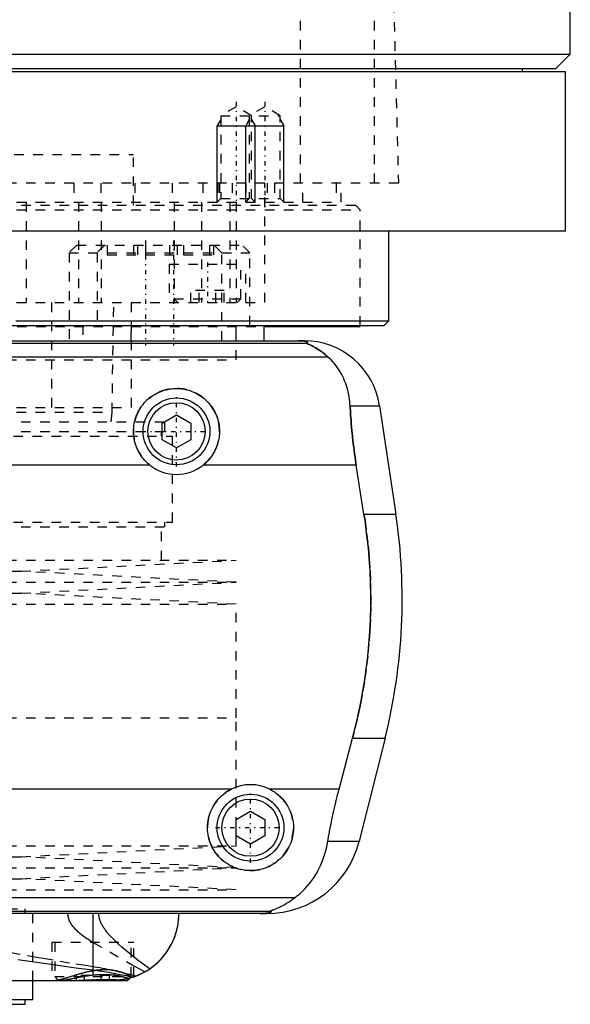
# Model space of a CAD drawing. Extents: x -90 to 90, y -139 to 498.
# Tile 5 of 10: x 22 to 80, y -70 to 34. Entities that reach past the tile are written whole.
import ezdxf

# ---------------------------------------------------------------- set-up
doc = ezdxf.new("R2010")
doc.units = 0
doc.linetypes.add('CENTER', pattern=[1.5, 0.45, -0.5, 0.05, -0.5])
doc.linetypes.add('DASHED', pattern=[2, 1, -1])
for name, color, linetype in [('AM_0', 7, 'CONTINUOUS'), ('AM_10', 7, 'CONTINUOUS'), ('AM_3', 7, 'DASHED'), ('AM_7', 7, 'CENTER')]:
    doc.layers.add(name, color=color, linetype=linetype)

msp = doc.modelspace()

# ---------------------------------------------------------------- linework, layer by layer
at = {"layer": 'AM_0', "color": 7, "linetype": 'CONTINUOUS'}
for p, q in [((80, 30), (80, 291.5)), ((-80, 30), (80, 30)), ((78.5, 28.5), (80, 30)), ((-79.5, 28.2), (79.5, 28.2)), ((-78.5, 28.5), (78.5, 28.5)), ((75, 28.2), (75, 28.5)), ((79.5, 11.5), (79.5, 28.2)), ((-79.5, 11.5), (79.5, 11.5)), ((61, 2.08), (61, 11.5)), ((21.94, 2.08), (61, 2.08)), ((60.5, 1.58), (61, 2.08)), ((21.44, 1.58), (60.5, 1.58)), ((45, 0), (45, 1.58)), ((47.93, 0), (47.93, 1.58)), ((47.95, 1.5), (58, 1.5)), ((58, 1.5), (58, 1.58)), ((-52.11, 0), (52.11, 0)), ((-52.38, -0.25), (52.38, -0.25)), ((-54.6, -1.69), (54.6, -1.69)), ((56.93, -6.81), (60.02, -6.81)), ((60.02, -6.81), (61.72, -18.16)), ((37.25, -8.63), (38.75, -7.77)), ((38.75, -7.77), (40.25, -8.63)), ((37.25, -10.37), (37.25, -8.63)), ((40.25, -8.63), (40.25, -10.37)), ((38.75, -11.23), (37.25, -10.37)), ((40.25, -10.37), (38.75, -11.23)), ((35.96, -13.03), (-35.96, -13.03)), ((57.58, -13.03), (41.54, -13.03)), ((58.39, -18.16), (57.58, -13.03)), ((58.39, -18.16), (61.72, -18.16)), ((55.78, -46.97), (57.2, -41.62)), ((57.2, -41.62), (60.6, -41.62)), ((60.6, -41.62), (57.89, -52.43)), ((44.5, -46.97), (-44.5, -46.97)), ((55.78, -46.97), (48.5, -46.97)), ((45, -50.13), (46.5, -49.27)), ((46.5, -49.27), (48, -50.13)), ((45, -51.87), (45, -50.13)), ((48, -50.13), (48, -51.87)), ((46.5, -52.73), (45, -51.87)), ((48, -51.87), (46.5, -52.73)), ((54.6, -52.43), (57.89, -52.43)), ((-51.17, -58.31), (51.17, -58.31)), ((-48.57, -59.75), (48.57, -59.75)), ((48.19, -60), (-48.19, -60)), ((30.04, -65.9), (30.04, -60)), ((-33.6, -67), (33.6, -67)), ((23.7, -69), (23.7, -67)), ((33.6, -67), (33.85, -66.75)), ((-23.7, -69), (23.7, -69)), ((22.9, -69.5), (22.9, -69)), ((-22.9, -69.5), (22.9, -69.5))]:
    msp.add_line(p, q, dxfattribs=at)
for points in [[(52.38, -0.25, 0), (52.39, -0.25, 0), (52.41, -0.23, 0), (52.43, -0.22, 0), (52.44, -0.21, 0), (52.44, -0.2, 0), (52.45, -0.19, 0), (52.45, -0.17, 0), (52.45, -0.16, 0), (52.45, -0.14, 0), (52.43, -0.13, 0), (52.42, -0.12, 0), (52.41, -0.11, 0), (52.39, -0.1, 0), (52.35, -0.08, 0), (52.3, -0.07, 0), (52.23, -0.05, 0), (52.19, -0.04, 0), (52.17, -0.04, 0), (52.16, -0.04, 0), (52.15, -0.04, 0), (52.15, -0.04, 0), (52.13, -0.04, 0), (52.11, -0.03, 0), (52.1, -0.03, 0), (52.1, -0.03, 0), (52.08, -0.03, 0), (52.06, -0.03, 0), (52.05, -0.03, 0), (52.04, -0.02, 0), (52.01, -0.02, 0), (51.99, -0.02, 0), (51.96, -0.02, 0), (51.93, -0.01, 0), (51.91, -0.01, 0), (51.89, -0.01, 0), (51.87, -0.01, 0), (51.84, -0.01, 0), (51.82, -0.01, 0), (51.82, -0.01, 0), (51.81, -0.01, 0), (51.81, -0.01, 0), (51.8, -0.01, 0), (51.8, -0.01, 0), (51.79, -0.01, 0), (51.78, -0.01, 0), (51.78, -0.01, 0), (51.77, -0.01, 0), (51.77, -0.01, 0), (51.76, -0.01, 0), (51.76, 0, 0), (51.75, 0, 0), (51.74, 0, 0), (51.73, 0, 0), (51.73, 0, 0), (51.72, 0, 0), (51.72, 0, 0), (51.71, 0, 0), (51.7, 0, 0), (51.7, 0, 0), (51.69, 0, 0), (51.68, 0, 0), (51.68, 0, 0), (51.67, 0, 0), (51.67, 0, 0), (51.66, 0, 0), (51.65, 0, 0), (51.65, 0, 0), (51.64, 0, 0), (51.63, 0, 0), (51.63, 0, 0), (51.62, 0, 0), (51.61, 0, 0), (51.6, 0, 0), (51.6, 0, 0), (51.59, 0, 0), (51.58, 0, 0), (51.57, 0, 0), (51.57, 0, 0), (51.56, 0, 0), (51.55, 0, 0), (51.54, 0, 0), (51.53, 0, 0), (51.53, 0, 0), (51.52, 0, 0), (51.52, 0, 0), (51.51, 0, 0), (51.5, 0, 0), (51.49, 0, 0)], [(54.6, -1.69, 0), (54.51, -1.61, 0), (54.32, -1.45, 0), (54.14, -1.31, 0), (54.06, -1.24, 0), (53.97, -1.17, 0), (53.8, -1.05, 0), (53.63, -0.94, 0), (53.48, -0.84, 0), (53.33, -0.75, 0), (53.18, -0.67, 0), (53.12, -0.63, 0), (53.05, -0.59, 0), (52.93, -0.53, 0), (52.81, -0.48, 0), (52.7, -0.42, 0), (52.64, -0.4, 0), (52.63, -0.39, 0), (52.61, -0.38, 0), (52.6, -0.38, 0), (52.6, -0.37, 0), (52.58, -0.37, 0), (52.57, -0.36, 0), (52.55, -0.35, 0), (52.54, -0.35, 0), (52.52, -0.34, 0), (52.52, -0.34, 0), (52.51, -0.33, 0), (52.5, -0.33, 0), (52.48, -0.32, 0), (52.48, -0.32, 0), (52.47, -0.32, 0), (52.46, -0.31, 0), (52.45, -0.31, 0), (52.44, -0.3, 0), (52.44, -0.3, 0), (52.43, -0.3, 0), (52.42, -0.29, 0), (52.41, -0.29, 0), (52.4, -0.28, 0), (52.4, -0.28, 0), (52.39, -0.28, 0), (52.39, -0.28, 0), (52.39, -0.27, 0), (52.38, -0.27, 0), (52.38, -0.27, 0), (52.38, -0.26, 0), (52.38, -0.26, 0), (52.38, -0.26, 0), (52.38, -0.26, 0), (52.38, -0.26, 0), (52.38, -0.25, 0), (52.38, -0.25, 0)], [(56.93, -6.81, 0), (56.92, -6.65, 0), (56.89, -6.32, 0), (56.85, -5.99, 0), (56.82, -5.83, 0), (56.8, -5.66, 0), (56.73, -5.34, 0), (56.65, -5.03, 0), (56.55, -4.72, 0), (56.45, -4.42, 0), (56.33, -4.12, 0), (56.27, -3.97, 0), (56.2, -3.83, 0), (56.06, -3.55, 0), (55.9, -3.27, 0), (55.73, -3, 0), (55.55, -2.74, 0), (55.36, -2.49, 0), (55.26, -2.37, 0), (55.16, -2.25, 0), (54.94, -2.02, 0), (54.72, -1.8, 0), (54.6, -1.69, 0)], [(35.96, -13.03, 0), (35.88, -12.97, 0), (35.73, -12.83, 0), (35.58, -12.69, 0), (35.51, -12.62, 0), (35.44, -12.55, 0), (35.3, -12.39, 0), (35.17, -12.23, 0), (35.05, -12.06, 0), (34.93, -11.89, 0), (34.83, -11.7, 0), (34.78, -11.61, 0), (34.73, -11.52, 0), (34.64, -11.32, 0), (34.55, -11.13, 0), (34.48, -10.93, 0), (34.42, -10.73, 0), (34.37, -10.52, 0), (34.35, -10.42, 0), (34.32, -10.32, 0), (34.29, -10.11, 0), (34.27, -9.91, 0), (34.26, -9.81, 0), (34.25, -9.71, 0), (34.25, -9.51, 0), (34.25, -9.31, 0), (34.26, -9.21, 0), (34.27, -9.11, 0), (34.29, -8.91, 0), (34.32, -8.7, 0), (34.36, -8.5, 0), (34.41, -8.3, 0), (34.47, -8.1, 0), (34.51, -8.01, 0), (34.54, -7.91, 0), (34.62, -7.72, 0), (34.7, -7.53, 0), (34.8, -7.34, 0), (34.9, -7.17, 0), (35.01, -6.99, 0), (35.07, -6.91, 0), (35.13, -6.83, 0), (35.25, -6.67, 0), (35.38, -6.52, 0), (35.52, -6.37, 0), (35.66, -6.23, 0), (35.8, -6.1, 0), (35.88, -6.03, 0), (35.96, -5.97, 0), (36.12, -5.85, 0), (36.29, -5.73, 0), (36.47, -5.62, 0), (36.65, -5.52, 0), (36.83, -5.43, 0), (36.93, -5.38, 0), (37.03, -5.34, 0), (37.22, -5.27, 0), (37.42, -5.2, 0), (37.63, -5.14, 0), (37.83, -5.1, 0), (38.04, -5.06, 0), (38.14, -5.04, 0), (38.24, -5.03, 0), (38.45, -5.01, 0), (38.65, -5, 0), (38.75, -5, 0), (38.85, -5, 0), (39.05, -5.01, 0), (39.26, -5.03, 0), (39.36, -5.04, 0), (39.46, -5.06, 0), (39.67, -5.1, 0), (39.87, -5.14, 0), (40.08, -5.2, 0), (40.28, -5.27, 0), (40.47, -5.34, 0), (40.57, -5.38, 0), (40.67, -5.43, 0), (40.85, -5.52, 0), (41.03, -5.62, 0), (41.21, -5.73, 0), (41.38, -5.85, 0), (41.54, -5.97, 0), (41.62, -6.03, 0), (41.7, -6.1, 0), (41.84, -6.23, 0), (41.98, -6.37, 0), (42.12, -6.52, 0), (42.25, -6.67, 0), (42.37, -6.83, 0), (42.43, -6.91, 0), (42.49, -6.99, 0), (42.6, -7.17, 0), (42.7, -7.34, 0), (42.8, -7.53, 0), (42.88, -7.72, 0), (42.96, -7.91, 0), (42.99, -8.01, 0), (43.03, -8.1, 0), (43.09, -8.3, 0), (43.14, -8.5, 0), (43.18, -8.7, 0), (43.21, -8.91, 0), (43.23, -9.11, 0), (43.24, -9.21, 0), (43.25, -9.31, 0), (43.25, -9.51, 0), (43.25, -9.71, 0), (43.24, -9.81, 0), (43.23, -9.91, 0), (43.21, -10.11, 0), (43.18, -10.32, 0), (43.15, -10.42, 0), (43.13, -10.52, 0), (43.08, -10.73, 0), (43.02, -10.93, 0), (42.95, -11.13, 0), (42.86, -11.32, 0), (42.77, -11.52, 0), (42.72, -11.61, 0), (42.67, -11.7, 0), (42.57, -11.89, 0), (42.45, -12.06, 0), (42.33, -12.23, 0), (42.2, -12.39, 0), (42.06, -12.55, 0), (41.99, -12.62, 0), (41.92, -12.69, 0), (41.77, -12.83, 0), (41.62, -12.97, 0), (41.54, -13.03, 0)], [(57.58, -13.03, 0), (57.55, -12.86, 0), (57.5, -12.52, 0), (57.45, -12.18, 0), (57.43, -12.01, 0), (57.4, -11.84, 0), (57.36, -11.5, 0), (57.31, -11.15, 0), (57.27, -10.81, 0), (57.23, -10.46, 0), (57.19, -10.12, 0), (57.17, -9.94, 0), (57.15, -9.77, 0), (57.12, -9.42, 0), (57.09, -9.07, 0), (57.06, -8.72, 0), (57.03, -8.37, 0), (57, -8.03, 0), (56.99, -7.85, 0), (56.98, -7.68, 0), (56.96, -7.33, 0), (56.94, -6.99, 0), (56.93, -6.81, 0)], [(57.2, -41.62, 0), (57.37, -40.98, 0), (57.68, -39.69, 0), (57.96, -38.38, 0), (58.09, -37.72, 0), (58.21, -37.05, 0), (58.43, -35.73, 0), (58.62, -34.4, 0), (58.78, -33.07, 0), (58.9, -31.75, 0), (58.99, -30.44, 0), (59.03, -29.79, 0), (59.06, -29.15, 0), (59.09, -27.88, 0), (59.09, -26.64, 0), (59.07, -25.38, 0), (59.02, -24.1, 0), (58.94, -22.8, 0), (58.88, -22.14, 0), (58.82, -21.48, 0), (58.67, -20.16, 0), (58.5, -18.82, 0), (58.39, -18.16, 0)], [(48.5, -46.97, 0), (48.6, -47.02, 0), (48.8, -47.13, 0), (49, -47.26, 0), (49.09, -47.32, 0), (49.18, -47.39, 0), (49.36, -47.53, 0), (49.53, -47.67, 0), (49.69, -47.82, 0), (49.84, -47.98, 0), (49.98, -48.15, 0), (50.05, -48.24, 0), (50.12, -48.33, 0), (50.25, -48.52, 0), (50.37, -48.71, 0), (50.49, -48.91, 0), (50.59, -49.12, 0), (50.68, -49.33, 0), (50.72, -49.44, 0), (50.76, -49.55, 0), (50.83, -49.76, 0), (50.88, -49.99, 0), (50.91, -50.1, 0), (50.93, -50.21, 0), (50.96, -50.43, 0), (50.99, -50.65, 0), (50.99, -50.76, 0), (51, -50.87, 0), (51, -51.08, 0), (50.99, -51.3, 0), (50.97, -51.51, 0), (50.94, -51.73, 0), (50.9, -51.95, 0), (50.87, -52.06, 0), (50.85, -52.17, 0), (50.78, -52.38, 0), (50.71, -52.59, 0), (50.62, -52.8, 0), (50.53, -53, 0), (50.43, -53.2, 0), (50.37, -53.29, 0), (50.31, -53.39, 0), (50.19, -53.57, 0), (50.06, -53.75, 0), (49.93, -53.92, 0), (49.78, -54.08, 0), (49.63, -54.23, 0), (49.56, -54.3, 0), (49.48, -54.37, 0), (49.31, -54.51, 0), (49.14, -54.65, 0), (48.95, -54.77, 0), (48.76, -54.89, 0), (48.57, -55, 0), (48.46, -55.05, 0), (48.36, -55.1, 0), (48.15, -55.19, 0), (47.94, -55.26, 0), (47.72, -55.33, 0), (47.5, -55.39, 0), (47.28, -55.43, 0), (47.16, -55.45, 0), (47.05, -55.47, 0), (46.83, -55.49, 0), (46.61, -55.5, 0), (46.5, -55.5, 0), (46.39, -55.5, 0), (46.17, -55.49, 0), (45.95, -55.47, 0), (45.84, -55.45, 0), (45.72, -55.43, 0), (45.5, -55.39, 0), (45.28, -55.33, 0), (45.06, -55.26, 0), (44.85, -55.19, 0), (44.64, -55.1, 0), (44.54, -55.05, 0), (44.43, -55, 0), (44.24, -54.89, 0), (44.05, -54.77, 0), (43.86, -54.65, 0), (43.69, -54.51, 0), (43.52, -54.37, 0), (43.44, -54.3, 0), (43.37, -54.23, 0), (43.22, -54.08, 0), (43.07, -53.92, 0), (42.94, -53.75, 0), (42.81, -53.57, 0), (42.69, -53.39, 0), (42.63, -53.29, 0), (42.57, -53.2, 0), (42.47, -53, 0), (42.38, -52.8, 0), (42.29, -52.59, 0), (42.22, -52.38, 0), (42.15, -52.17, 0), (42.13, -52.06, 0), (42.1, -51.95, 0), (42.06, -51.73, 0), (42.03, -51.51, 0), (42.01, -51.3, 0), (42, -51.08, 0), (42, -50.87, 0), (42.01, -50.76, 0), (42.01, -50.65, 0), (42.04, -50.43, 0), (42.07, -50.21, 0), (42.09, -50.1, 0), (42.12, -49.99, 0), (42.17, -49.76, 0), (42.24, -49.55, 0), (42.28, -49.44, 0), (42.32, -49.33, 0), (42.41, -49.12, 0), (42.51, -48.91, 0), (42.63, -48.71, 0), (42.75, -48.52, 0), (42.88, -48.33, 0), (42.95, -48.24, 0), (43.02, -48.15, 0), (43.16, -47.98, 0), (43.31, -47.82, 0), (43.47, -47.67, 0), (43.64, -47.53, 0), (43.82, -47.39, 0), (43.91, -47.32, 0), (44, -47.26, 0), (44.2, -47.13, 0), (44.4, -47.02, 0), (44.5, -46.97, 0)], [(54.6, -52.43, 0), (54.63, -52.27, 0), (54.68, -51.97, 0), (54.73, -51.66, 0), (54.76, -51.51, 0), (54.79, -51.35, 0), (54.85, -51.05, 0), (54.91, -50.74, 0), (54.97, -50.44, 0), (55.03, -50.13, 0), (55.1, -49.83, 0), (55.13, -49.68, 0), (55.16, -49.52, 0), (55.23, -49.22, 0), (55.3, -48.92, 0), (55.37, -48.63, 0), (55.44, -48.33, 0), (55.51, -48.03, 0), (55.55, -47.88, 0), (55.58, -47.73, 0), (55.66, -47.42, 0), (55.74, -47.12, 0), (55.78, -46.97, 0)], [(51.17, -58.31, 0), (51.33, -58.19, 0), (51.62, -57.95, 0), (51.91, -57.69, 0), (52.04, -57.56, 0), (52.18, -57.42, 0), (52.44, -57.14, 0), (52.68, -56.85, 0), (52.91, -56.55, 0), (53.13, -56.24, 0), (53.34, -55.91, 0), (53.44, -55.75, 0), (53.53, -55.58, 0), (53.71, -55.24, 0), (53.87, -54.88, 0), (54.02, -54.53, 0), (54.16, -54.16, 0), (54.28, -53.78, 0), (54.34, -53.6, 0), (54.39, -53.4, 0), (54.49, -53.02, 0), (54.57, -52.62, 0), (54.6, -52.43, 0)], [(48.57, -59.75, 0), (48.57, -59.75, 0), (48.57, -59.74, 0), (48.57, -59.74, 0), (48.57, -59.74, 0), (48.57, -59.74, 0), (48.57, -59.74, 0), (48.57, -59.73, 0), (48.58, -59.73, 0), (48.58, -59.73, 0), (48.59, -59.72, 0), (48.59, -59.72, 0), (48.6, -59.72, 0), (48.61, -59.71, 0), (48.62, -59.71, 0), (48.63, -59.71, 0), (48.64, -59.7, 0), (48.65, -59.7, 0), (48.66, -59.69, 0), (48.66, -59.69, 0), (48.68, -59.68, 0), (48.69, -59.68, 0), (48.7, -59.68, 0), (48.71, -59.67, 0), (48.72, -59.67, 0), (48.74, -59.66, 0), (48.74, -59.66, 0), (48.75, -59.65, 0), (48.77, -59.65, 0), (48.79, -59.64, 0), (48.8, -59.63, 0), (48.82, -59.63, 0), (48.84, -59.62, 0), (48.85, -59.62, 0), (48.86, -59.61, 0), (48.88, -59.6, 0), (48.9, -59.6, 0), (48.97, -59.57, 0), (49.1, -59.52, 0), (49.23, -59.46, 0), (49.38, -59.39, 0), (49.46, -59.36, 0), (49.54, -59.32, 0), (49.71, -59.23, 0), (49.9, -59.14, 0), (50.09, -59.03, 0), (50.28, -58.92, 0), (50.48, -58.79, 0), (50.58, -58.73, 0), (50.68, -58.66, 0), (50.88, -58.53, 0), (51.07, -58.38, 0), (51.17, -58.31, 0)], [(47.52, -60, 0), (47.53, -60, 0), (47.54, -60, 0), (47.55, -60, 0), (47.55, -60, 0), (47.56, -60, 0), (47.57, -60, 0), (47.57, -60, 0), (47.58, -60, 0), (47.59, -60, 0), (47.6, -60, 0), (47.61, -60, 0), (47.61, -60, 0), (47.62, -60, 0), (47.63, -60, 0), (47.64, -60, 0), (47.65, -60, 0), (47.66, -60, 0), (47.66, -60, 0), (47.67, -60, 0), (47.67, -60, 0), (47.68, -60, 0), (47.69, -60, 0), (47.69, -60, 0), (47.7, -60, 0), (47.71, -60, 0), (47.71, -60, 0), (47.72, -60, 0), (47.73, -60, 0), (47.73, -60, 0), (47.74, -60, 0), (47.75, -60, 0), (47.76, -60, 0), (47.76, -60, 0), (47.77, -60, 0), (47.78, -60, 0), (47.78, -60, 0), (47.79, -60, 0), (47.8, -60, 0), (47.81, -60, 0), (47.81, -60, 0), (47.81, -60, 0), (47.82, -60, 0), (47.83, -59.99, 0), (47.83, -59.99, 0), (47.84, -59.99, 0), (47.85, -59.99, 0), (47.85, -59.99, 0), (47.86, -59.99, 0), (47.86, -59.99, 0), (47.87, -59.99, 0), (47.89, -59.99, 0), (47.93, -59.99, 0), (47.95, -59.99, 0), (47.97, -59.99, 0), (48, -59.99, 0), (48.03, -59.98, 0), (48.06, -59.98, 0), (48.09, -59.98, 0), (48.11, -59.98, 0), (48.13, -59.98, 0), (48.14, -59.98, 0), (48.16, -59.97, 0), (48.19, -59.97, 0), (48.2, -59.97, 0), (48.21, -59.97, 0), (48.23, -59.97, 0), (48.25, -59.96, 0), (48.26, -59.96, 0), (48.27, -59.96, 0), (48.28, -59.96, 0), (48.3, -59.96, 0), (48.35, -59.95, 0), (48.43, -59.93, 0), (48.49, -59.92, 0), (48.54, -59.9, 0), (48.57, -59.89, 0), (48.58, -59.88, 0), (48.6, -59.87, 0), (48.62, -59.86, 0), (48.63, -59.84, 0), (48.63, -59.83, 0), (48.63, -59.81, 0), (48.63, -59.8, 0), (48.62, -59.79, 0), (48.62, -59.78, 0), (48.6, -59.77, 0), (48.58, -59.75, 0), (48.57, -59.75, 0)], [(34.2, -66.65, 0), (34.48, -66.55, 0), (34.99, -66.33, 0), (35.46, -66.08, 0), (35.69, -65.95, 0), (35.91, -65.81, 0), (36.32, -65.51, 0), (36.71, -65.18, 0), (37.07, -64.83, 0), (37.4, -64.46, 0), (37.7, -64.07, 0), (37.83, -63.87, 0), (37.96, -63.67, 0), (38.2, -63.25, 0), (38.4, -62.83, 0), (38.58, -62.4, 0), (38.72, -61.96, 0), (38.83, -61.52, 0), (38.88, -61.3, 0), (38.92, -61.08, 0), (38.97, -60.64, 0), (39, -60.21, 0), (39, -60, 0)], [(35.44, -66.1, 0), (35.63, -65.98, 0), (36.01, -65.74, 0), (36.36, -65.47, 0), (36.53, -65.33, 0), (36.7, -65.19, 0), (37.01, -64.89, 0), (37.3, -64.57, 0), (37.57, -64.24, 0), (37.81, -63.9, 0), (38.03, -63.55, 0), (38.14, -63.37, 0), (38.23, -63.19, 0), (38.41, -62.82, 0), (38.56, -62.45, 0), (38.69, -62.07, 0), (38.79, -61.69, 0), (38.88, -61.31, 0), (38.91, -61.12, 0), (38.94, -60.93, 0), (38.98, -60.56, 0), (39, -60.18, 0), (39, -60, 0)], [(22.12, -64.81, 0), (25.35, -65.27, 0), (28.5, -65.7, 0), (30.04, -65.9, 0)], [(30.04, -65.9, 0), (30.17, -65.92, 0), (30.43, -65.96, 0), (30.68, -65.99, 0), (30.81, -66.01, 0), (30.94, -66.03, 0), (31.18, -66.07, 0), (31.43, -66.11, 0), (31.67, -66.15, 0), (31.91, -66.2, 0), (32.14, -66.24, 0), (32.26, -66.26, 0), (32.37, -66.28, 0), (32.6, -66.33, 0), (32.82, -66.37, 0), (33.05, -66.41, 0), (33.26, -66.46, 0), (33.48, -66.5, 0), (33.58, -66.52, 0), (33.69, -66.54, 0), (33.89, -66.59, 0), (34.1, -66.63, 0), (34.2, -66.65, 0)], [(29.34, -67, 0), (29.43, -67, 0), (29.61, -67, 0), (29.78, -67, 0), (29.87, -67, 0), (29.96, -67, 0), (30.13, -66.99, 0), (30.31, -66.99, 0), (30.49, -66.99, 0), (30.66, -66.99, 0), (30.83, -66.99, 0), (30.92, -66.98, 0), (31.01, -66.98, 0), (31.18, -66.98, 0), (31.35, -66.98, 0), (31.51, -66.98, 0), (31.68, -66.98, 0), (31.84, -66.98, 0), (31.92, -66.98, 0), (32, -66.99, 0), (32.15, -66.99, 0), (32.3, -66.99, 0), (32.38, -66.99, 0)], [(34.2, -66.65, 0), (34.15, -66.66, 0), (34.05, -66.69, 0), (33.95, -66.72, 0), (33.9, -66.74, 0), (33.85, -66.75, 0), (33.75, -66.78, 0), (33.65, -66.8, 0), (33.55, -66.83, 0), (33.45, -66.85, 0), (33.34, -66.87, 0), (33.29, -66.88, 0), (33.24, -66.89, 0), (33.14, -66.91, 0), (33.04, -66.92, 0), (32.94, -66.94, 0), (32.84, -66.95, 0), (32.73, -66.96, 0), (32.68, -66.97, 0), (32.63, -66.97, 0), (32.53, -66.98, 0), (32.43, -66.99, 0), (32.38, -66.99, 0)], [(34.24, -66.63, 0), (34.17, -66.65, 0), (34.04, -66.7, 0), (33.91, -66.73, 0), (33.85, -66.75, 0)], [(35.44, -66.1, 0), (35.25, -66.2, 0), (34.88, -66.38, 0), (34.49, -66.54, 0), (34.3, -66.61, 0)]]:
    msp.add_polyline3d(points, dxfattribs=at)
for centre, radius in [((38.75, -9.5), 3.5), ((38.75, -9.5), 3), ((46.5, -51), 3.5), ((46.5, -51), 3)]:
    msp.add_circle(centre, radius, dxfattribs=at)
for centre, radius, start, end in [((52.11, -8), 8, 8.533, 90), ((38.75, -9.5), 4.5, 231.7104, 308.2896), ((2.39, -27.06), 60, 345.9622, 8.533), ((46.5, -51), 4.5, 63.6372, 116.3628), ((48.19, -50), 10, 270, 345.9622)]:
    msp.add_arc(centre, radius, start, end, dxfattribs=at)
at = {"layer": 'AM_10', "color": 7, "linetype": 'CONTINUOUS'}
for p, q in [((43.38, 23.16), (43, 22.5)), ((46.38, 23.16), (46, 22.5)), ((46.62, 23.16), (47, 22.5)), ((49.62, 23.16), (50, 22.5)), ((43, 14.5), (43, 22.5)), ((43, 22.5), (50, 22.5)), ((46, 14.5), (46, 22.5)), ((47, 14.5), (47, 22.5)), ((50, 14.5), (50, 22.5))]:
    msp.add_line(p, q, dxfattribs=at)
at = {"layer": 'AM_3', "color": 6, "linetype": 'DASHED'}
for p, q in [((51.74, 16.5), (51.74, 77.05)), ((59.5, 16.5), (59.5, 75.49)), ((60.5, 73.35), (62, 16.5)), ((45, 24.5), (43.38, 23.56)), ((46.62, 23.56), (45, 24.5)), ((48, 24.5), (46.38, 23.56)), ((49.62, 23.56), (48, 24.5)), ((43.38, 23.56), (43.38, 14.88)), ((43.38, 23.56), (49.62, 23.56)), ((46.38, 23.56), (46.38, 14.88)), ((46.62, 14.88), (46.62, 23.56)), ((49.62, 14.88), (49.62, 23.56)), ((-34.25, 19.5), (34.25, 19.5)), ((34.25, 14.2), (34.25, 19.5)), ((62, 16.5), (-62, 16.5)), ((28, 16.5), (28, 14.5)), ((30.84, 16.5), (30.84, 14.5)), ((34.38, 16.5), (34.38, 14.5)), ((38.29, 16.5), (38.29, 14.5)), ((41.5, 16.5), (41.5, 14.5)), ((43.09, 16.5), (43.09, 14.5)), ((43.24, 16.5), (43.24, 14.5)), ((44.59, 16.5), (44.59, 14.5)), ((46, 16.5), (46, 14.5)), ((48, 4), (48, 16.5)), ((48.25, 16.5), (48.25, 14.5)), ((49, 16.5), (49, 14.5)), ((52, 14.5), (52, 16.5)), ((55.47, 16.5), (55.47, 14.5)), ((56, 14.5), (56, 16.5)), ((-56, 14.5), (56, 14.5)), ((23, 14.5), (23, 4)), ((28.48, 14.5), (28.48, 4)), ((30.85, 14.5), (30.85, 4)), ((38.5, 14.5), (38.5, 4)), ((41.36, 14.5), (41.36, 4)), ((43.38, 14.88), (43, 14.5)), ((43.38, 14.88), (49.62, 14.88)), ((44.34, 14.5), (44.34, 4)), ((45, 14.5), (45, 4)), ((46.38, 14.88), (46, 14.5)), ((47, 14.5), (46.62, 14.88)), ((50, 14.5), (49.62, 14.88)), ((-58, 13.7), (58, 13.7)), ((-57.5, 14.2), (57.5, 14.2)), ((58, 13.7), (57.5, 14.2)), ((58, 1.58), (58, 13.7)), ((28.3, 10), (27.5, 9.2)), ((28.3, 10), (45.63, 10)), ((31.23, 10), (30.43, 9.2)), ((31.5, 10), (31.5, 9)), ((34.24, 10), (34.24, 9)), ((34.65, 10), (34.65, 9)), ((35.5, 10), (35.5, 9)), ((38.03, 10), (38.03, 9)), ((38.83, 10), (38.83, 9)), ((39.5, 10), (39.5, 9)), ((42.21, 10), (42.21, 9)), ((42.62, 10), (42.62, 9)), ((43.5, 9.2), (42.7, 10)), ((46.43, 9.2), (45.63, 10)), ((27.5, 9.2), (27.5, 0)), ((27.5, 9.2), (46.43, 9.2)), ((30.43, 9.2), (30.43, 1.6)), ((31.5, 9), (42.62, 9)), ((43.5, 0), (43.5, 9.2)), ((46.43, 1.6), (46.43, 9.2)), ((38, 8), (38, 4)), ((38, 8), (46, 8)), ((45.5, 4.4), (45.5, 8)), ((46, 4), (46, 8)), ((40.27, 4), (40.27, 5.25)), ((43.73, 5.25), (40.27, 5.25)), ((41.13, 4), (41.13, 5.25)), ((42.87, 4), (42.87, 5.25)), ((43.73, 4), (43.73, 5.25)), ((38.5, 4.4), (38.9, 4)), ((38.5, 4.4), (45.5, 4.4)), ((45.1, 4), (45.5, 4.4)), ((-48, 4), (48, 4)), ((25.65, 4), (25.65, -7)), ((32, -7.5), (32.18, 4)), ((34, 4), (34, -7)), ((-47.95, 1.5), (47.95, 1.5)), ((28.93, 1.6), (28.93, 0)), ((28.93, 1.6), (47.93, 1.6)), ((30.91, 1.6), (30.91, 1.5)), ((34, 0), (34, 1.5)), ((35.55, 1.5), (35.55, 1.6)), ((47.93, 1.58), (47.93, 1.6)), ((45, -2), (45, 0)), ((-45, -2), (45, -2)), ((-45, -2), (45, -2)), ((-34, -7), (34, -7)), ((-32, -7.5), (32, -7.5)), ((31.9, -8.5), (32, -7.5)), ((-37.53, -8.5), (37.53, -8.5)), ((37.53, -9.5), (37.53, -8.5)), ((-38.33, -10), (38.33, -10)), ((-37.53, -9.5), (37.53, -9.5)), ((37.17, -10), (37.17, -9.5)), ((38.33, -19), (38.33, -10)), ((-38.33, -19), (38.33, -19)), ((-37.53, -19.5), (37.53, -19.5)), ((37.17, -23), (37.17, -19.5)), ((37.53, -19.5), (37.53, -19)), ((-45, -23), (45, -23)), ((22.5, -24.15), (45, -23)), ((-22.5, -24.15), (22.5, -24.15)), ((45, -25.3), (22.5, -24.15)), ((-45, -25.3), (45, -25.3)), ((22.5, -26.45), (45, -25.3)), ((-22.5, -26.45), (22.5, -26.45)), ((45, -27.6), (22.5, -26.45)), ((-45, -27.6), (45, -27.6)), ((45, -39.5), (45, -27.6)), ((-45, -39.5), (45, -39.5)), ((45, -52.9), (45, -39.5)), ((-45, -52.9), (45, -52.9)), ((22.5, -54.05), (45, -52.9)), ((-22.5, -54.05), (22.5, -54.05)), ((45, -55.2), (22.5, -54.05)), ((-45, -55.2), (45, -55.2)), ((22.5, -56.35), (45, -55.2)), ((-22.5, -56.35), (22.5, -56.35)), ((45, -57.5), (22.5, -56.35)), ((-45, -57.5), (45, -57.5)), ((-22.9, -59.5), (22.9, -59.5)), ((22.9, -60), (22.9, -59.5)), ((23.7, -67), (23.7, -60)), ((25.7, -63), (25.7, -67)), ((25.7, -63), (34.3, -63)), ((26, -63), (26, -66.6)), ((30.04, -63.01), (34.3, -65.48)), ((34, -66.6), (34, -63)), ((34.3, -66.61), (34.3, -63)), ((26, -66.6), (26.4, -67)), ((26, -66.6), (34, -66.6)), ((28.27, -67), (28.27, -66.5)), ((31.73, -66.5), (28.27, -66.5)), ((29.13, -67), (29.13, -66.5)), ((30.87, -67), (30.87, -66.5)), ((31.73, -67), (31.73, -66.5)), ((33.85, -66.75), (33.72, -66.78)), ((33.85, -66.75), (34, -66.6)), ((34.3, -66.61), (34.24, -66.63))]:
    msp.add_line(p, q, dxfattribs=at)
for points in [[(51.49, 0, 0), (51.5, 0, 0), (51.51, 0, 0), (51.52, 0, 0), (51.52, 0, 0), (51.53, 0, 0), (51.53, 0, 0), (51.54, 0, 0), (51.55, 0, 0), (51.56, 0, 0), (51.57, 0, 0), (51.57, 0, 0), (51.58, 0, 0), (51.59, 0, 0), (51.6, 0, 0), (51.6, 0, 0), (51.61, 0, 0), (51.62, 0, 0), (51.63, 0, 0), (51.63, 0, 0), (51.64, 0, 0), (51.65, 0, 0), (51.65, 0, 0), (51.66, 0, 0), (51.67, 0, 0), (51.67, 0, 0), (51.68, 0, 0), (51.68, 0, 0), (51.69, 0, 0), (51.7, 0, 0), (51.7, 0, 0), (51.71, 0, 0), (51.72, 0, 0), (51.72, 0, 0), (51.73, 0, 0), (51.73, 0, 0), (51.74, 0, 0), (51.75, 0, 0), (51.76, 0, 0), (51.76, -0.01, 0), (51.77, -0.01, 0), (51.77, -0.01, 0), (51.78, -0.01, 0), (51.78, -0.01, 0), (51.79, -0.01, 0), (51.8, -0.01, 0), (51.8, -0.01, 0), (51.81, -0.01, 0), (51.81, -0.01, 0), (51.82, -0.01, 0), (51.82, -0.01, 0), (51.84, -0.01, 0), (51.87, -0.01, 0), (51.89, -0.01, 0), (51.91, -0.01, 0), (51.93, -0.01, 0), (51.96, -0.02, 0), (51.99, -0.02, 0), (52.01, -0.02, 0), (52.04, -0.02, 0), (52.05, -0.03, 0), (52.06, -0.03, 0), (52.08, -0.03, 0), (52.1, -0.03, 0), (52.1, -0.03, 0), (52.11, -0.03, 0), (52.13, -0.04, 0), (52.15, -0.04, 0), (52.15, -0.04, 0), (52.16, -0.04, 0), (52.17, -0.04, 0), (52.19, -0.04, 0), (52.23, -0.05, 0), (52.3, -0.07, 0), (52.35, -0.08, 0), (52.39, -0.1, 0), (52.41, -0.11, 0), (52.42, -0.12, 0), (52.43, -0.13, 0), (52.45, -0.14, 0), (52.45, -0.16, 0), (52.45, -0.17, 0), (52.45, -0.19, 0), (52.44, -0.2, 0), (52.44, -0.21, 0), (52.43, -0.22, 0), (52.41, -0.23, 0), (52.39, -0.25, 0), (52.38, -0.25, 0)], [(52.38, -0.25, 0), (52.38, -0.25, 0), (52.38, -0.26, 0), (52.38, -0.26, 0), (52.38, -0.26, 0), (52.38, -0.26, 0), (52.38, -0.26, 0), (52.38, -0.27, 0), (52.38, -0.27, 0), (52.38, -0.27, 0), (52.39, -0.27, 0), (52.39, -0.28, 0), (52.39, -0.28, 0), (52.4, -0.28, 0), (52.41, -0.28, 0), (52.41, -0.29, 0), (52.42, -0.29, 0), (52.43, -0.3, 0), (52.43, -0.3, 0), (52.44, -0.3, 0), (52.45, -0.31, 0), (52.46, -0.31, 0), (52.46, -0.31, 0), (52.47, -0.32, 0), (52.48, -0.32, 0), (52.49, -0.33, 0), (52.5, -0.33, 0), (52.5, -0.33, 0), (52.51, -0.34, 0), (52.53, -0.34, 0), (52.54, -0.35, 0), (52.55, -0.35, 0), (52.57, -0.36, 0), (52.57, -0.36, 0), (52.58, -0.37, 0), (52.6, -0.37, 0), (52.61, -0.38, 0), (52.66, -0.4, 0), (52.76, -0.45, 0), (52.88, -0.51, 0), (53, -0.57, 0), (53.06, -0.6, 0), (53.13, -0.64, 0), (53.27, -0.72, 0), (53.43, -0.81, 0), (53.59, -0.91, 0), (53.76, -1.02, 0), (53.94, -1.15, 0), (54.03, -1.21, 0), (54.12, -1.29, 0), (54.31, -1.44, 0), (54.5, -1.6, 0), (54.6, -1.69, 0)], [(56.93, -6.81, 0), (56.94, -6.99, 0), (56.96, -7.33, 0), (56.98, -7.68, 0), (56.99, -7.85, 0), (57, -8.03, 0), (57.03, -8.37, 0), (57.06, -8.72, 0), (57.09, -9.07, 0), (57.12, -9.42, 0), (57.15, -9.77, 0), (57.17, -9.94, 0), (57.19, -10.12, 0), (57.23, -10.46, 0), (57.27, -10.81, 0), (57.31, -11.15, 0), (57.36, -11.5, 0), (57.4, -11.84, 0), (57.43, -12.01, 0), (57.45, -12.18, 0), (57.5, -12.52, 0), (57.55, -12.86, 0), (57.58, -13.03, 0)], [(58.39, -18.16, 0), (58.5, -18.82, 0), (58.67, -20.16, 0), (58.82, -21.48, 0), (58.88, -22.14, 0), (58.94, -22.8, 0), (59.02, -24.1, 0), (59.07, -25.38, 0), (59.09, -26.64, 0), (59.09, -27.88, 0), (59.06, -29.15, 0), (59.03, -29.79, 0), (58.99, -30.44, 0), (58.9, -31.75, 0), (58.78, -33.07, 0), (58.62, -34.4, 0), (58.43, -35.73, 0), (58.21, -37.05, 0), (58.09, -37.72, 0), (57.96, -38.38, 0), (57.68, -39.69, 0), (57.37, -40.98, 0), (57.2, -41.62, 0)], [(48.57, -59.75, 0), (48.58, -59.75, 0), (48.6, -59.77, 0), (48.62, -59.78, 0), (48.62, -59.79, 0), (48.63, -59.8, 0), (48.63, -59.81, 0), (48.63, -59.83, 0), (48.63, -59.84, 0), (48.62, -59.86, 0), (48.6, -59.87, 0), (48.58, -59.88, 0), (48.57, -59.89, 0), (48.54, -59.9, 0), (48.49, -59.92, 0), (48.43, -59.93, 0), (48.35, -59.95, 0), (48.3, -59.96, 0), (48.28, -59.96, 0), (48.27, -59.96, 0), (48.26, -59.96, 0), (48.25, -59.96, 0), (48.23, -59.97, 0), (48.21, -59.97, 0), (48.2, -59.97, 0), (48.19, -59.97, 0), (48.16, -59.97, 0), (48.14, -59.98, 0), (48.13, -59.98, 0), (48.11, -59.98, 0), (48.09, -59.98, 0), (48.06, -59.98, 0), (48.03, -59.98, 0), (48, -59.99, 0), (47.97, -59.99, 0), (47.95, -59.99, 0), (47.93, -59.99, 0), (47.91, -59.99, 0), (47.9, -59.99, 0), (47.9, -59.99, 0), (47.89, -59.99, 0), (47.89, -59.99, 0), (47.88, -59.99, 0), (47.88, -59.99, 0), (47.87, -59.99, 0), (47.86, -59.99, 0), (47.86, -59.99, 0), (47.85, -59.99, 0), (47.85, -59.99, 0), (47.84, -59.99, 0), (47.83, -59.99, 0), (47.83, -59.99, 0), (47.82, -60, 0), (47.81, -60, 0), (47.81, -60, 0), (47.81, -60, 0), (47.8, -60, 0), (47.79, -60, 0), (47.78, -60, 0), (47.78, -60, 0), (47.77, -60, 0), (47.76, -60, 0), (47.76, -60, 0), (47.75, -60, 0), (47.74, -60, 0), (47.73, -60, 0), (47.73, -60, 0), (47.72, -60, 0), (47.71, -60, 0), (47.71, -60, 0), (47.7, -60, 0), (47.69, -60, 0), (47.69, -60, 0), (47.68, -60, 0), (47.67, -60, 0), (47.67, -60, 0), (47.66, -60, 0), (47.66, -60, 0), (47.65, -60, 0), (47.64, -60, 0), (47.63, -60, 0), (47.62, -60, 0), (47.61, -60, 0), (47.61, -60, 0), (47.6, -60, 0), (47.59, -60, 0), (47.58, -60, 0), (47.57, -60, 0), (47.57, -60, 0), (47.56, -60, 0), (47.55, -60, 0), (47.55, -60, 0), (47.54, -60, 0), (47.53, -60, 0), (47.52, -60, 0)], [(27.35, -60, 0), (27.35, -60.02, 0), (27.35, -60.06, 0), (27.35, -60.1, 0), (27.35, -60.12, 0), (27.36, -60.14, 0), (27.36, -60.18, 0), (27.37, -60.22, 0), (27.37, -60.26, 0), (27.38, -60.3, 0), (27.39, -60.34, 0), (27.39, -60.36, 0), (27.39, -60.38, 0), (27.4, -60.42, 0), (27.41, -60.46, 0), (27.42, -60.5, 0), (27.44, -60.53, 0), (27.45, -60.57, 0), (27.46, -60.59, 0), (27.46, -60.61, 0), (27.48, -60.65, 0), (27.49, -60.69, 0), (27.5, -60.7, 0), (27.51, -60.72, 0), (27.52, -60.76, 0), (27.54, -60.8, 0), (27.55, -60.81, 0), (27.56, -60.83, 0), (27.58, -60.87, 0), (27.6, -60.9, 0), (27.61, -60.94, 0), (27.63, -60.97, 0), (27.65, -61.01, 0), (27.67, -61.02, 0), (27.68, -61.04, 0), (27.7, -61.07, 0), (27.72, -61.11, 0), (27.74, -61.14, 0), (27.76, -61.17, 0), (27.79, -61.2, 0), (27.8, -61.22, 0), (27.81, -61.24, 0), (27.83, -61.27, 0), (27.86, -61.3, 0), (27.94, -61.4, 0), (28.1, -61.58, 0), (28.27, -61.75, 0), (28.36, -61.83, 0), (28.44, -61.91, 0), (28.62, -62.06, 0), (28.8, -62.2, 0), (28.99, -62.34, 0), (29.17, -62.47, 0), (29.36, -62.6, 0), (29.46, -62.66, 0), (29.56, -62.72, 0), (29.75, -62.84, 0), (29.95, -62.95, 0), (30.04, -63.01, 0)], [(35.94, -65.78, 0), (35.76, -65.65, 0), (35.37, -65.37, 0), (34.97, -65.08, 0), (34.77, -64.93, 0), (34.57, -64.78, 0), (34.18, -64.46, 0), (33.78, -64.15, 0), (33.4, -63.83, 0), (33.03, -63.51, 0), (32.68, -63.2, 0), (32.52, -63.04, 0), (32.35, -62.89, 0), (32.04, -62.57, 0), (31.74, -62.25, 0), (31.47, -61.93, 0), (31.32, -61.74, 0), (31.28, -61.68, 0), (31.24, -61.63, 0), (31.22, -61.6, 0), (31.2, -61.57, 0), (31.16, -61.52, 0), (31.12, -61.46, 0), (31.09, -61.41, 0), (31.05, -61.35, 0), (31.02, -61.3, 0), (31, -61.27, 0), (30.99, -61.24, 0), (30.96, -61.19, 0), (30.93, -61.13, 0), (30.91, -61.1, 0), (30.9, -61.07, 0), (30.87, -61.02, 0), (30.84, -60.96, 0), (30.83, -60.93, 0), (30.82, -60.9, 0), (30.79, -60.84, 0), (30.77, -60.79, 0), (30.75, -60.73, 0), (30.73, -60.67, 0), (30.71, -60.6, 0), (30.7, -60.57, 0), (30.69, -60.54, 0), (30.68, -60.48, 0), (30.66, -60.42, 0), (30.65, -60.35, 0), (30.64, -60.29, 0), (30.63, -60.23, 0), (30.63, -60.19, 0), (30.63, -60.16, 0), (30.62, -60.1, 0), (30.62, -60.03, 0), (30.62, -60, 0)], [(30.04, -65.57, 0), (29.21, -65.45, 0), (27.54, -65.18, 0), (25.84, -64.89, 0), (24.98, -64.75, 0), (24.12, -64.6, 0), (22.38, -64.29, 0), (20.62, -63.97, 0)], [(34.07, -66.69, 0), (34.05, -66.68, 0), (34.02, -66.65, 0), (33.99, -66.63, 0), (33.97, -66.62, 0), (33.95, -66.6, 0), (33.91, -66.58, 0), (33.87, -66.55, 0), (33.83, -66.53, 0), (33.78, -66.5, 0), (33.74, -66.48, 0), (33.71, -66.46, 0), (33.69, -66.45, 0), (33.64, -66.42, 0), (33.59, -66.4, 0), (33.53, -66.37, 0), (33.48, -66.35, 0), (33.42, -66.32, 0), (33.39, -66.31, 0), (33.36, -66.29, 0), (33.3, -66.27, 0), (33.24, -66.24, 0), (33.21, -66.23, 0), (33.18, -66.22, 0), (33.11, -66.2, 0), (33.05, -66.17, 0), (33.01, -66.16, 0), (32.98, -66.15, 0), (32.91, -66.13, 0), (32.84, -66.11, 0), (32.77, -66.09, 0), (32.69, -66.06, 0), (32.62, -66.05, 0), (32.58, -66.04, 0), (32.54, -66.03, 0), (32.46, -66.01, 0), (32.38, -65.99, 0), (32.3, -65.98, 0), (32.22, -65.96, 0), (32.13, -65.95, 0), (32.09, -65.94, 0), (32.05, -65.94, 0), (31.96, -65.93, 0), (31.87, -65.92, 0), (31.79, -65.91, 0), (31.7, -65.9, 0), (31.61, -65.9, 0), (31.56, -65.89, 0), (31.52, -65.89, 0), (31.43, -65.89, 0), (31.33, -65.89, 0), (31.24, -65.89, 0), (31.14, -65.89, 0), (31.05, -65.89, 0), (31, -65.89, 0), (30.95, -65.89, 0), (30.86, -65.9, 0), (30.76, -65.9, 0), (30.67, -65.91, 0), (30.57, -65.92, 0), (30.47, -65.93, 0), (30.43, -65.94, 0), (30.38, -65.94, 0), (30.28, -65.96, 0), (30.18, -65.97, 0), (30.14, -65.98, 0), (30.09, -65.98, 0), (29.99, -66, 0), (29.9, -66.02, 0), (29.85, -66.03, 0), (29.8, -66.03, 0), (29.7, -66.05, 0), (29.61, -66.07, 0), (29.51, -66.09, 0), (29.42, -66.11, 0), (29.32, -66.14, 0), (29.27, -66.15, 0), (29.23, -66.16, 0), (29.13, -66.18, 0), (29.04, -66.21, 0), (28.95, -66.23, 0), (28.86, -66.26, 0), (28.76, -66.28, 0), (28.72, -66.29, 0), (28.67, -66.31, 0), (28.58, -66.33, 0), (28.49, -66.36, 0), (28.41, -66.38, 0), (28.32, -66.41, 0), (28.23, -66.43, 0), (28.19, -66.45, 0), (28.14, -66.46, 0), (28.06, -66.49, 0), (27.98, -66.51, 0), (27.89, -66.54, 0), (27.81, -66.56, 0), (27.73, -66.59, 0), (27.69, -66.6, 0), (27.65, -66.61, 0), (27.57, -66.64, 0), (27.49, -66.66, 0), (27.41, -66.69, 0), (27.34, -66.71, 0), (27.26, -66.73, 0), (27.23, -66.74, 0), (27.19, -66.75, 0), (27.12, -66.77, 0), (27.05, -66.79, 0), (27.01, -66.8, 0), (26.98, -66.81, 0), (26.91, -66.83, 0), (26.84, -66.85, 0), (26.81, -66.86, 0), (26.78, -66.87, 0), (26.72, -66.89, 0), (26.65, -66.9, 0), (26.59, -66.92, 0), (26.54, -66.93, 0), (26.48, -66.94, 0), (26.45, -66.95, 0), (26.42, -66.95, 0), (26.37, -66.96, 0), (26.32, -66.97, 0), (26.27, -66.98, 0), (26.22, -66.99, 0), (26.18, -66.99, 0), (26.15, -66.99, 0), (26.13, -67, 0), (26.09, -67, 0), (26.05, -67, 0), (26.03, -67, 0)], [(34.48, -66.54, 0), (34.38, -66.52, 0), (34.16, -66.46, 0), (33.94, -66.41, 0), (33.83, -66.38, 0), (33.71, -66.35, 0), (33.49, -66.3, 0), (33.25, -66.24, 0), (33.02, -66.18, 0), (32.78, -66.12, 0), (32.53, -66.07, 0), (32.41, -66.04, 0), (32.29, -66.01, 0), (32.04, -65.95, 0), (31.78, -65.9, 0), (31.52, -65.84, 0), (31.26, -65.79, 0), (31, -65.74, 0), (30.86, -65.71, 0), (30.73, -65.69, 0), (30.46, -65.64, 0), (30.18, -65.6, 0), (30.04, -65.57, 0)], [(34.3, -65.48, 0), (34.5, -65.59, 0), (34.89, -65.8, 0), (35.26, -66, 0), (35.44, -66.1, 0)], [(26.41, -67, 0), (26.43, -67, 0), (26.48, -67, 0), (26.53, -67, 0), (26.55, -67, 0), (26.58, -66.99, 0), (26.63, -66.99, 0), (26.68, -66.99, 0), (26.73, -66.98, 0), (26.78, -66.98, 0), (26.84, -66.97, 0), (26.87, -66.97, 0), (26.89, -66.96, 0), (26.95, -66.96, 0), (27.01, -66.95, 0), (27.07, -66.94, 0), (27.13, -66.93, 0), (27.19, -66.92, 0), (27.22, -66.92, 0), (27.25, -66.91, 0), (27.31, -66.9, 0), (27.38, -66.89, 0), (27.41, -66.88, 0), (27.44, -66.88, 0), (27.51, -66.87, 0), (27.57, -66.85, 0), (27.61, -66.85, 0), (27.64, -66.84, 0), (27.71, -66.83, 0), (27.78, -66.82, 0), (27.84, -66.8, 0), (27.91, -66.79, 0), (27.99, -66.77, 0), (28.02, -66.77, 0), (28.06, -66.76, 0), (28.13, -66.75, 0), (28.2, -66.73, 0), (28.28, -66.72, 0), (28.35, -66.7, 0), (28.42, -66.69, 0), (28.46, -66.68, 0), (28.5, -66.67, 0), (28.57, -66.66, 0), (28.65, -66.64, 0), (28.73, -66.63, 0), (28.8, -66.62, 0), (28.88, -66.6, 0), (28.92, -66.59, 0), (28.96, -66.59, 0), (29.04, -66.57, 0), (29.12, -66.56, 0), (29.2, -66.55, 0), (29.28, -66.53, 0), (29.36, -66.52, 0), (29.4, -66.52, 0), (29.44, -66.51, 0), (29.52, -66.5, 0), (29.6, -66.49, 0), (29.68, -66.47, 0), (29.76, -66.46, 0), (29.84, -66.45, 0), (29.88, -66.45, 0), (29.92, -66.44, 0), (30, -66.43, 0), (30.08, -66.43, 0), (30.12, -66.42, 0), (30.16, -66.42, 0), (30.24, -66.41, 0), (30.32, -66.4, 0), (30.37, -66.4, 0), (30.41, -66.4, 0), (30.49, -66.39, 0), (30.57, -66.39, 0), (30.65, -66.38, 0), (30.73, -66.38, 0), (30.81, -66.37, 0), (30.85, -66.37, 0), (30.89, -66.37, 0), (30.97, -66.37, 0), (31.05, -66.37, 0), (31.13, -66.37, 0), (31.21, -66.37, 0), (31.28, -66.37, 0), (31.32, -66.37, 0), (31.36, -66.37, 0), (31.44, -66.37, 0), (31.52, -66.37, 0), (31.59, -66.38, 0), (31.67, -66.38, 0), (31.74, -66.39, 0), (31.78, -66.39, 0), (31.82, -66.39, 0), (31.89, -66.4, 0), (31.96, -66.41, 0), (32.03, -66.41, 0), (32.1, -66.42, 0), (32.17, -66.43, 0), (32.21, -66.43, 0), (32.24, -66.44, 0), (32.31, -66.45, 0), (32.38, -66.46, 0), (32.45, -66.47, 0), (32.51, -66.48, 0), (32.58, -66.49, 0), (32.61, -66.49, 0), (32.64, -66.5, 0), (32.71, -66.51, 0), (32.77, -66.53, 0), (32.8, -66.53, 0), (32.83, -66.54, 0), (32.89, -66.55, 0), (32.95, -66.56, 0), (32.98, -66.57, 0), (33.01, -66.58, 0), (33.07, -66.59, 0), (33.12, -66.61, 0), (33.18, -66.62, 0), (33.23, -66.63, 0), (33.28, -66.65, 0), (33.31, -66.66, 0), (33.33, -66.66, 0), (33.38, -66.68, 0), (33.43, -66.69, 0), (33.48, -66.71, 0), (33.53, -66.72, 0), (33.57, -66.74, 0), (33.6, -66.74, 0), (33.62, -66.75, 0), (33.66, -66.76, 0), (33.7, -66.78, 0), (33.72, -66.78, 0)], [(32.73, -66.96, 0), (32.63, -66.96, 0), (32.43, -66.95, 0), (32.21, -66.94, 0), (32.11, -66.94, 0), (32, -66.94, 0), (31.77, -66.93, 0), (31.54, -66.93, 0), (31.31, -66.93, 0), (31.07, -66.94, 0), (30.82, -66.94, 0), (30.7, -66.94, 0), (30.58, -66.94, 0), (30.33, -66.95, 0), (30.08, -66.96, 0), (29.83, -66.97, 0), (29.58, -66.98, 0), (29.34, -66.98, 0), (29.21, -66.99, 0), (29.09, -66.99, 0), (28.85, -67, 0), (28.61, -67, 0), (28.49, -67, 0)], [(33.85, -66.75, 0), (33.82, -66.76, 0), (33.74, -66.78, 0), (33.67, -66.8, 0), (33.63, -66.81, 0), (33.58, -66.82, 0), (33.5, -66.84, 0), (33.41, -66.86, 0), (33.32, -66.87, 0), (33.22, -66.89, 0), (33.12, -66.91, 0), (33.07, -66.92, 0), (33.02, -66.92, 0), (32.92, -66.94, 0), (32.81, -66.95, 0), (32.69, -66.97, 0), (32.58, -66.98, 0), (32.45, -66.99, 0), (32.39, -66.99, 0), (32.33, -66.99, 0), (32.2, -67, 0), (32.07, -67, 0), (32, -67, 0)], [(33.85, -66.75, 0), (33.82, -66.76, 0), (33.74, -66.78, 0), (33.67, -66.8, 0), (33.63, -66.81, 0), (33.58, -66.82, 0), (33.5, -66.84, 0), (33.41, -66.86, 0), (33.32, -66.87, 0), (33.22, -66.89, 0), (33.12, -66.91, 0), (33.07, -66.92, 0), (33.02, -66.93, 0), (32.92, -66.94, 0), (32.81, -66.95, 0), (32.69, -66.97, 0), (32.58, -66.98, 0), (32.45, -66.99, 0), (32.39, -66.99, 0), (32.33, -66.99, 0), (32.2, -67, 0), (32.07, -67, 0), (32, -67, 0)], [(33.85, -66.75, 0), (33.83, -66.76, 0), (33.78, -66.77, 0), (33.73, -66.78, 0), (33.7, -66.79, 0), (33.68, -66.8, 0), (33.62, -66.81, 0), (33.56, -66.82, 0), (33.51, -66.84, 0), (33.45, -66.85, 0), (33.39, -66.86, 0), (33.35, -66.87, 0), (33.32, -66.87, 0), (33.26, -66.89, 0), (33.19, -66.9, 0), (33.12, -66.91, 0), (33.06, -66.92, 0), (32.99, -66.93, 0), (32.95, -66.94, 0), (32.91, -66.94, 0), (32.84, -66.95, 0), (32.76, -66.96, 0), (32.73, -66.96, 0)], [(34.3, -66.61, 0), (34.3, -66.61, 0), (34.3, -66.61, 0), (34.3, -66.61, 0), (34.29, -66.61, 0), (34.29, -66.61, 0), (34.29, -66.62, 0), (34.28, -66.62, 0), (34.27, -66.62, 0), (34.26, -66.62, 0), (34.25, -66.63, 0), (34.24, -66.63, 0), (34.24, -66.63, 0), (34.22, -66.64, 0), (34.21, -66.64, 0), (34.19, -66.65, 0), (34.17, -66.65, 0), (34.15, -66.66, 0), (34.14, -66.66, 0), (34.13, -66.67, 0), (34.11, -66.68, 0), (34.08, -66.68, 0), (34.07, -66.69, 0)]]:
    msp.add_polyline3d(points, dxfattribs=at)
for centre, start, end in [((38.75, -9.5), 308.2896, 231.7104), ((46.5, -51), 116.3628, 63.6372)]:
    msp.add_arc(centre, 4.5, start, end, dxfattribs=at)
at = {"layer": 'AM_7', "color": 4, "linetype": 'CENTER'}
for p, q in [((45, 25), (45, 14)), ((48, 25), (48, 14)), ((35.5, 10.5), (35.5, -0.5)), ((38.43, 10.5), (38.43, -0.5)), ((42, 8.2), (42, 3.8)), ((38.75, -13.18), (38.75, -5.82)), ((35.08, -9.5), (42.42, -9.5)), ((46.5, -54.67), (46.5, -47.33)), ((42.83, -51), (50.17, -51)), ((30, -62.8), (30, -67.2))]:
    msp.add_line(p, q, dxfattribs=at)

doc.saveas('drawing.dxf')
